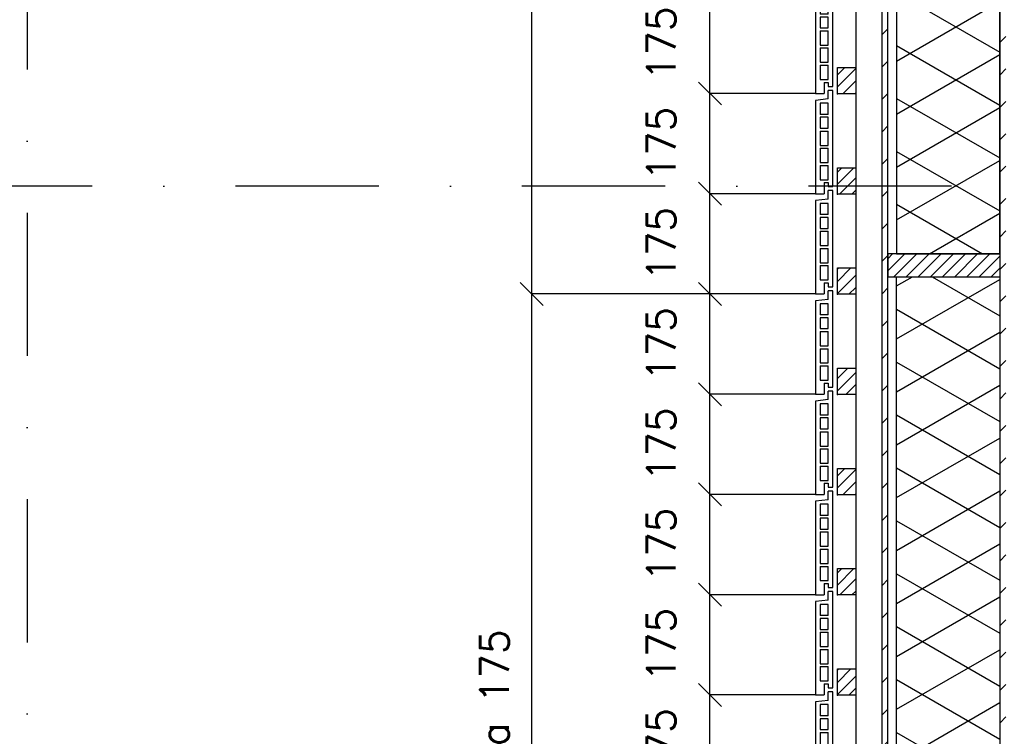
# Model space of a CAD drawing. Extents: x 151406 to 360561, y 44436 to 197234.
# Tile 21 of 57: x 157126 to 158845, y 104536 to 105787. Entities that reach past the tile are written whole.
import ezdxf

# ---------------------------------------------------------------- set-up
doc = ezdxf.new("R2010")
doc.units = 0
doc.header["$LTSCALE"] = 20
doc.header["$MEASUREMENT"] = 0
doc.header["$PDSIZE"] = -1
doc.linetypes.add('DASHDOT', pattern=[25, 12.5, -6.25, 0, -6.25])
doc.linetypes.add('DD1', pattern=[2.66667, 1.66667, -0.5, 0, -0.5])
doc.layers.get('0').update_dxf_attribs({"linetype": 'CONTINUOUS'})
doc.layers.get('DEFPOINTS').update_dxf_attribs({"linetype": 'CONTINUOUS'})
for name, color, linetype in [('A--A21--_F-23-', 9, 'CONTINUOUS'), ('A--A25--_F--3-', 9, 'CONTINUOUS'), ('A--A42--_F-23-', 9, 'CONTINUOUS'), ('A--L21--', 3, 'CONTINUOUS'), ('A--L21D3_BUITENWAND', 3, 'CONTINUOUS'), ('A--L25--', 7, 'CONTINUOUS'), ('A--L25--_F-23-', 7, 'CONTINUOUS'), ('A--L31--', 2, 'CONTINUOUS'), ('A--L42--', 7, 'CONTINUOUS'), ('A--L42--_F-23-', 7, 'CONTINUOUS'), ('A--M$1A-_F123-', 1, 'CONTINUOUS'), ('STRAMIEN', 8, 'DD1'), ('X--LR---_CP', 7, 'CONTINUOUS')]:
    doc.layers.add(name, color=color, linetype=linetype)
doc.styles.add('ALFA-0_25', font='ROMANS')
doc.dimstyles.new('STANDARD$0', dxfattribs={"dimscale": 50, "dimtxt": 2.5, "dimasz": 2, "dimexe": 2, "dimexo": 0, "dimgap": 2, "dimtad": 1, "dimdec": 0, "dimzin": 0, "dimdsep": 46, "dimtxsty": 'ALFA-0_25', "dimblk1": 'OBLIQUE', "dimblk2": 'OBLIQUE', "dimsah": 1, "dimcen": -3, "dimdle": 2, "dimclrd": 1, "dimclre": 1, "dimclrt": 2, "dimadec": 0, "dimazin": 0, "dimtfac": 0.666667, "dimtofl": 0, "dimtmove": 2, "dimatfit": 3, "dimldrblk": 'OBLIQUE', "dimfxl": 0, "dimtvp": 0.833333, "dimtolj": 1, "dimtzin": 0, "dimarcsym": 0})

# ---------------------------------------------------------------- blocks, each defined once
blk = doc.blocks.new('_OBLIQUE')
at = {"color": 0, "linetype": 'ByBlock'}
blk.add_line((-0.5, -0.5), (0.5, 0.5), dxfattribs=at)
blk = doc.blocks.new('*D142')
at = {"layer": 'A--M$1A-_F123-', "color": 1, "lineweight": -2}
for p, q in [((158515.8, 104607.9), (158331.3, 104607.9)), ((158331.3, 104432.9), (158331.3, 104607.9)), ((158515.8, 104432.9), (158331.3, 104432.9))]:
    blk.add_line(p, q, dxfattribs=at)
at = {"layer": 'DEFPOINTS', "color": 0}
for p in [(158331.3, 104607.9), (158515.8, 104607.9), (158515.8, 104432.9)]:
    blk.add_point(p, dxfattribs=at)
at = {"layer": 'A--M$1A-_F123-', "color": 1, "lineweight": -2, "xscale": 40, "yscale": 40, "zscale": 40}
for p, rotation in [((158331.3, 104607.9), 90), ((158331.3, 104432.9), 270)]:
    blk.add_blockref('_OBLIQUE', p, dxfattribs=dict(at, rotation=rotation))
at = {"layer": 'A--M$1A-_F123-', "color": 2, "insert": (158246.3, 104520.4), "char_height": 50, "attachment_point": 5, "rotation": 90, "style": 'ALFA-0_25'}
blk.add_mtext('\\A1;175', dxfattribs=at)
blk = doc.blocks.new('*D143')
at = {"layer": 'A--M$1A-_F123-', "color": 1, "lineweight": -2}
for p, q in [((158515.8, 104782.9), (158331.3, 104782.9)), ((158331.3, 104607.9), (158331.3, 104782.9)), ((158515.8, 104607.9), (158331.3, 104607.9))]:
    blk.add_line(p, q, dxfattribs=at)
at = {"layer": 'DEFPOINTS', "color": 0}
for p in [(158331.3, 104782.9), (158515.8, 104782.9), (158515.8, 104607.9)]:
    blk.add_point(p, dxfattribs=at)
at = {"layer": 'A--M$1A-_F123-', "color": 1, "lineweight": -2, "xscale": 40, "yscale": 40, "zscale": 40}
for p, rotation in [((158331.3, 104782.9), 90), ((158331.3, 104607.9), 270)]:
    blk.add_blockref('_OBLIQUE', p, dxfattribs=dict(at, rotation=rotation))
at = {"layer": 'A--M$1A-_F123-', "color": 2, "insert": (158246.3, 104695.4), "char_height": 50, "attachment_point": 5, "rotation": 90, "style": 'ALFA-0_25'}
blk.add_mtext('\\A1;175', dxfattribs=at)
blk = doc.blocks.new('*D144')
at = {"layer": 'A--M$1A-_F123-', "color": 1, "lineweight": -2}
for p, q in [((158515.8, 104957.9), (158331.3, 104957.9)), ((158331.3, 104782.9), (158331.3, 104957.9)), ((158515.8, 104782.9), (158331.3, 104782.9))]:
    blk.add_line(p, q, dxfattribs=at)
at = {"layer": 'DEFPOINTS', "color": 0}
for p in [(158331.3, 104957.9), (158515.8, 104957.9), (158515.8, 104782.9)]:
    blk.add_point(p, dxfattribs=at)
at = {"layer": 'A--M$1A-_F123-', "color": 1, "lineweight": -2, "xscale": 40, "yscale": 40, "zscale": 40}
for p, rotation in [((158331.3, 104957.9), 90), ((158331.3, 104782.9), 270)]:
    blk.add_blockref('_OBLIQUE', p, dxfattribs=dict(at, rotation=rotation))
at = {"layer": 'A--M$1A-_F123-', "color": 2, "insert": (158246.3, 104870.4), "char_height": 50, "attachment_point": 5, "rotation": 90, "style": 'ALFA-0_25'}
blk.add_mtext('\\A1;175', dxfattribs=at)
blk = doc.blocks.new('*D145')
at = {"layer": 'A--M$1A-_F123-', "color": 1, "lineweight": -2}
for p, q in [((158515.8, 105132.9), (158331.3, 105132.9)), ((158331.3, 104957.9), (158331.3, 105132.9)), ((158515.8, 104957.9), (158331.3, 104957.9))]:
    blk.add_line(p, q, dxfattribs=at)
at = {"layer": 'DEFPOINTS', "color": 0}
for p in [(158331.3, 105132.9), (158515.8, 105132.9), (158515.8, 104957.9)]:
    blk.add_point(p, dxfattribs=at)
at = {"layer": 'A--M$1A-_F123-', "color": 1, "lineweight": -2, "xscale": 40, "yscale": 40, "zscale": 40}
for p, rotation in [((158331.3, 105132.9), 90), ((158331.3, 104957.9), 270)]:
    blk.add_blockref('_OBLIQUE', p, dxfattribs=dict(at, rotation=rotation))
at = {"layer": 'A--M$1A-_F123-', "color": 2, "insert": (158246.3, 105045.4), "char_height": 50, "attachment_point": 5, "rotation": 90, "style": 'ALFA-0_25'}
blk.add_mtext('\\A1;175', dxfattribs=at)
blk = doc.blocks.new('*D146')
at = {"layer": 'A--M$1A-_F123-', "color": 1, "lineweight": -2}
for p, q in [((158515.8, 105307.9), (158331.3, 105307.9)), ((158331.3, 105132.9), (158331.3, 105307.9)), ((158515.8, 105132.9), (158331.3, 105132.9))]:
    blk.add_line(p, q, dxfattribs=at)
at = {"layer": 'DEFPOINTS', "color": 0}
for p in [(158331.3, 105307.9), (158515.8, 105307.9), (158515.8, 105132.9)]:
    blk.add_point(p, dxfattribs=at)
at = {"layer": 'A--M$1A-_F123-', "color": 1, "lineweight": -2, "xscale": 40, "yscale": 40, "zscale": 40}
for p, rotation in [((158331.3, 105307.9), 90), ((158331.3, 105132.9), 270)]:
    blk.add_blockref('_OBLIQUE', p, dxfattribs=dict(at, rotation=rotation))
at = {"layer": 'A--M$1A-_F123-', "color": 2, "insert": (158246.3, 105220.4), "char_height": 50, "attachment_point": 5, "rotation": 90, "style": 'ALFA-0_25'}
blk.add_mtext('\\A1;175', dxfattribs=at)
blk = doc.blocks.new('*D147')
at = {"layer": 'A--M$1A-_F123-', "color": 1, "lineweight": -2}
for p, q in [((158515.8, 105482.9), (158331.3, 105482.9)), ((158331.3, 105307.9), (158331.3, 105482.9)), ((158515.8, 105307.9), (158331.3, 105307.9))]:
    blk.add_line(p, q, dxfattribs=at)
at = {"layer": 'DEFPOINTS', "color": 0}
for p in [(158331.3, 105482.9), (158515.8, 105482.9), (158515.8, 105307.9)]:
    blk.add_point(p, dxfattribs=at)
at = {"layer": 'A--M$1A-_F123-', "color": 1, "lineweight": -2, "xscale": 40, "yscale": 40, "zscale": 40}
for p, rotation in [((158331.3, 105482.9), 90), ((158331.3, 105307.9), 270)]:
    blk.add_blockref('_OBLIQUE', p, dxfattribs=dict(at, rotation=rotation))
at = {"layer": 'A--M$1A-_F123-', "color": 2, "insert": (158246.3, 105395.4), "char_height": 50, "attachment_point": 5, "rotation": 90, "style": 'ALFA-0_25'}
blk.add_mtext('\\A1;175', dxfattribs=at)
blk = doc.blocks.new('*D148')
at = {"layer": 'A--M$1A-_F123-', "color": 1, "lineweight": -2}
for p, q in [((158515.8, 105657.9), (158331.3, 105657.9)), ((158331.3, 105482.9), (158331.3, 105657.9)), ((158515.8, 105482.9), (158331.3, 105482.9))]:
    blk.add_line(p, q, dxfattribs=at)
at = {"layer": 'DEFPOINTS', "color": 0}
for p in [(158331.3, 105657.9), (158515.8, 105657.9), (158515.8, 105482.9)]:
    blk.add_point(p, dxfattribs=at)
at = {"layer": 'A--M$1A-_F123-', "color": 1, "lineweight": -2, "xscale": 40, "yscale": 40, "zscale": 40}
for p, rotation in [((158331.3, 105657.9), 90), ((158331.3, 105482.9), 270)]:
    blk.add_blockref('_OBLIQUE', p, dxfattribs=dict(at, rotation=rotation))
at = {"layer": 'A--M$1A-_F123-', "color": 2, "insert": (158246.3, 105570.4), "char_height": 50, "attachment_point": 5, "rotation": 90, "style": 'ALFA-0_25'}
blk.add_mtext('\\A1;175', dxfattribs=at)
blk = doc.blocks.new('*D149')
at = {"layer": 'A--M$1A-_F123-', "color": 1, "lineweight": -2}
for p, q in [((158515.8, 105832.9), (158331.3, 105832.9)), ((158331.3, 105657.9), (158331.3, 105832.9)), ((158515.8, 105657.9), (158331.3, 105657.9))]:
    blk.add_line(p, q, dxfattribs=at)
at = {"layer": 'DEFPOINTS', "color": 0}
for p in [(158331.3, 105832.9), (158515.8, 105832.9), (158515.8, 105657.9)]:
    blk.add_point(p, dxfattribs=at)
at = {"layer": 'A--M$1A-_F123-', "color": 1, "lineweight": -2, "xscale": 40, "yscale": 40, "zscale": 40}
for p, rotation in [((158331.3, 105832.9), 90), ((158331.3, 105657.9), 270)]:
    blk.add_blockref('_OBLIQUE', p, dxfattribs=dict(at, rotation=rotation))
at = {"layer": 'A--M$1A-_F123-', "color": 2, "insert": (158246.3, 105745.4), "char_height": 50, "attachment_point": 5, "rotation": 90, "style": 'ALFA-0_25'}
blk.add_mtext('\\A1;175', dxfattribs=at)
blk = doc.blocks.new('*U990')
at = {"layer": 'A--A42--_F-23-', "linetype": 'Continuous'}
h = blk.add_hatch(dxfattribs=at)
h.set_pattern_fill('ALFALINE', color=256, scale=40, style=0)
h.set_pattern_definition([(45, (-158636.81, -101877.898), (-28.284271, 28.284271), [])])
h.paths.add_polyline_path([(0, 0), (-5, 0), (-5, 5196), (0, 5196), (5, 5196), (5, 0)])
at = {"layer": 'A--L42--_F-23-', "color": 2, "linetype": 'Continuous'}
for points in [[(0, 0), (-5, 0), (-5, 5196), (0, 5196)], [(0, 0), (5, 0), (5, 5196), (0, 5196)]]:
    blk.add_lwpolyline(points, dxfattribs=at)
blk = doc.blocks.new('*D157')
at = {"layer": 'A--M$1A-_F123-', "color": 1, "lineweight": -2}
for p, q in [((158441, 105307.9), (158020.2, 105307.9)), ((158020.2, 103557.9), (158020.2, 105307.9)), ((158441, 103557.9), (158020.2, 103557.9))]:
    blk.add_line(p, q, dxfattribs=at)
at = {"layer": 'DEFPOINTS', "color": 0}
for p in [(158020.2, 105307.9), (158441, 105307.9), (158441, 103557.9)]:
    blk.add_point(p, dxfattribs=at)
at = {"layer": 'A--M$1A-_F123-', "color": 1, "lineweight": -2, "xscale": 40, "yscale": 40, "zscale": 40}
for p, rotation in [((158020.2, 105307.9), 90), ((158020.2, 103557.9), 270)]:
    blk.add_blockref('_OBLIQUE', p, dxfattribs=dict(at, rotation=rotation))
at = {"layer": 'A--M$1A-_F123-', "color": 2, "insert": (157955.2, 104432.9), "char_height": 50, "attachment_point": 5, "rotation": 90, "style": 'ALFA-0_25'}
blk.add_mtext('\\A1;10 stenen a 175', dxfattribs=at)
blk = doc.blocks.new('*D158')
at = {"layer": 'A--M$1A-_F123-', "color": 1, "lineweight": -2}
for p, q in [((158441, 107057.9), (158020.2, 107057.9)), ((158020.2, 105307.9), (158020.2, 107057.9)), ((158441, 105307.9), (158020.2, 105307.9))]:
    blk.add_line(p, q, dxfattribs=at)
at = {"layer": 'DEFPOINTS', "color": 0}
for p in [(158020.2, 107057.9), (158441, 107057.9), (158441, 105307.9)]:
    blk.add_point(p, dxfattribs=at)
at = {"layer": 'A--M$1A-_F123-', "color": 1, "lineweight": -2, "xscale": 40, "yscale": 40, "zscale": 40}
for p, rotation in [((158020.2, 107057.9), 90), ((158020.2, 105307.9), 270)]:
    blk.add_blockref('_OBLIQUE', p, dxfattribs=dict(at, rotation=rotation))
at = {"layer": 'A--M$1A-_F123-', "color": 2, "insert": (157955.2, 106182.9), "char_height": 50, "attachment_point": 5, "rotation": 90, "style": 'ALFA-0_25'}
blk.add_mtext('\\A1;10 stenen a 175', dxfattribs=at)
blk = doc.blocks.new('NH40_196')
at = {"layer": 'A--A25--_F--3-'}
h = blk.add_hatch(dxfattribs=at)
h.set_pattern_fill('ALFALINE', color=256, scale=15, style=0, pattern_type=2)
h.set_pattern_definition([(45, (-6, 0), (-10.6066, 10.6066), [])])
h.paths.add_polyline_path([(0, 0), (0, 196), (40, 196), (40, 0)])
at = {"layer": 'A--L25--_F-23-', "color": 2, "linetype": 'Continuous'}
blk.add_lwpolyline([(0, 0), (0, 196), (40, 196), (40, 0)], close=True, dxfattribs=at)
at = {"layer": 'X--LR---_CP'}
for p in [(0, 0), (0, 0), (40, 0)]:
    blk.add_point(p, dxfattribs=at)
blk = doc.blocks.new('*U975')
at = {"layer": 'A--A42--_F-23-', "linetype": 'Continuous'}
h = blk.add_hatch(dxfattribs=at)
h.set_pattern_fill('ALFALINE', color=256, scale=40, style=0)
h.set_pattern_definition([(45, (-158842.765, -102755.898), (-28.284271, 28.284271), [])])
h.paths.add_polyline_path([(0, 0), (-5, 0), (-5, 4320), (0, 4320), (5, 4320), (5, 0)])
at = {"layer": 'A--L42--_F-23-', "color": 2, "linetype": 'Continuous'}
blk.add_lwpolyline([(0, 0), (-5, 0), (-5, 4320), (0, 4320)], dxfattribs=at)
blk = doc.blocks.new('ARGETON175')
at = {"layer": 'A--L21D3_BUITENWAND'}
for p, q in [((0, 168), (-8, 168)), ((-8, 153), (-8, 168)), ((0, 0), (0, 168)), ((-8, 153), (-30, 150.5)), ((-30, 150.5), (-30, -12.5)), ((-22, 145.5), (-22, 126)), ((-8, 145.5), (-22, 145.5)), ((-8, 126), (-8, 145.5)), ((-8, 126), (-22, 126)), ((-8, 121), (-22, 121)), ((-22, 121), (-22, 102)), ((-8, 102), (-8, 121)), ((-22, 102), (-8, 102)), ((-22, 97), (-22, 72)), ((-22, 97), (-8, 97)), ((-8, 72), (-8, 97)), ((-22, 72), (-8, 72)), ((-22, 67), (-22, 42)), ((-22, 67), (-8, 67)), ((-8, 42), (-8, 67)), ((-22, 42), (-8, 42)), ((-22, 37), (-22, 12)), ((-22, 37), (-8, 37)), ((-8, 12), (-8, 37)), ((-22, 12), (-8, 12)), ((-15, 7), (-15, -12.5)), ((-15, 7), (-8, 7)), ((-8, 7), (-8, 0)), ((-8, 0), (0, 0)), ((-30, -12.5), (-15, -12.5))]:
    blk.add_line(p, q, dxfattribs=at)
blk = doc.blocks.new('HOUT46X32')
at = {"layer": 'A--A25--_F--3-'}
h = blk.add_hatch(dxfattribs=at)
h.set_pattern_fill('ALFALINE', color=256, scale=15, style=0, pattern_type=2)
h.set_pattern_definition([(45, (0, 0), (-10.6066, 10.6066), [])])
h.paths.add_polyline_path([(0, 0), (0, 46), (32, 46), (32, 0)])
at = {"layer": 'A--L25--_F-23-', "color": 2, "linetype": 'Continuous'}
blk.add_lwpolyline([(0, 0), (0, 46), (32, 46), (32, 0)], close=True, dxfattribs=at)
at = {"layer": 'X--LR---_CP'}
for p in [(0, 0), (0, 0), (32, 0)]:
    blk.add_point(p, dxfattribs=at)

msp = doc.modelspace()

# ---------------------------------------------------------------- hatches: boundary and pattern name
at = {"layer": 'A--A21--_F-23-'}
h = msp.add_hatch(dxfattribs=at)
h.set_pattern_fill('ALFAISO', color=256, scale=80, angle=270, style=0, pattern_type=2)
h.set_pattern_definition([(330, (46200.89, 2728.635), (40, 69.282032), []), (30, (46200.89, 2728.635), (-40, 69.282032), [])])
h.paths.add_polyline_path([(158837.309, 106291.263), (158657.309, 106291.263), (158657.309, 105377.898), (158837.309, 105377.898)])
h = msp.add_hatch(dxfattribs=at)
h.set_pattern_fill('ALFAISO', color=256, scale=80, angle=270, style=0, pattern_type=2)
h.set_pattern_definition([(210, (228862.17, 1748.05), (-40, 69.28203), []), (150, (228862.17, 1748.05), (40, 69.28203), [])])
h.paths.add_polyline_path([(158837.814, 103591.846), (158657.309, 103591.846), (158657.309, 105337.898), (158837.309, 105337.898), (158837.309, 104543.95)])

# ---------------------------------------------------------------- linework, layer by layer
at = {"layer": 'A--L21--'}
for points in [[(158837.309, 106291.263), (158657.309, 106291.263), (158657.309, 105377.898), (158837.309, 105377.898)], [(158837.814, 103591.846), (158657.309, 103591.846), (158657.309, 105337.898), (158837.309, 105337.898), (158837.309, 104543.95), (158837.309, 104543.95), (158837.814, 103591.846)]]:
    msp.add_lwpolyline(points, close=True, dxfattribs=at)
at = {"layer": 'A--L31--'}
msp.add_line((158585.81, 107076.026), (158585.81, 101888.661), dxfattribs=at)
at = {"layer": 'STRAMIEN', "linetype": 'DASHDOT'}
for p, q in [((157139.265, 109950.716), (157139.265, 90604.885)), ((185758.708, 105495.898), (151764.265, 105495.898))]:
    msp.add_line(p, q, dxfattribs=at)

# ---------------------------------------------------------------- block references
for p in [(158545.81, 105670.398), (158545.81, 105495.398), (158545.81, 105320.398), (158545.81, 105145.398), (158545.81, 104970.398), (158545.81, 104795.398), (158545.81, 104620.398), (158545.81, 104445.398)]:
    msp.add_blockref('ARGETON175', p)
at = {"layer": 'A--L25--'}
for p in [(158553.81, 105657.398), (158553.81, 105482.398), (158553.81, 105307.398), (158553.81, 105132.398), (158553.81, 104957.398), (158553.81, 104782.398), (158553.81, 104607.398)]:
    msp.add_blockref('HOUT46X32', p, dxfattribs=at)
at = {"layer": 'A--L25--', "xscale": -1, "rotation": 270}
msp.add_blockref('NH40_196', (158641.804, 105337.898), dxfattribs=at)
at = {"layer": 'A--L42--'}
for name, p in [('*U990', (158636.81, 101877.898)), ('*U975', (158842.765, 102755.898))]:
    msp.add_blockref(name, p, dxfattribs=at)

# ---------------------------------------------------------------- dimensions: what is measured, and where the dimension line sits
at = {"layer": 'A--M$1A-_F123-'}
for base, p1, p2, picture, middle in [((158020.161, 107057.898), (158440.989, 105307.898), (158440.989, 107057.898), '*D158', (157955.161, 106182.898)), ((158020.161, 105307.898), (158440.989, 103557.898), (158440.989, 105307.898), '*D157', (157955.161, 104432.898))]:
    dim = msp.add_linear_dim(base=base, p1=p1, p2=p2, angle=270, text='10 stenen a 175', dimstyle='STANDARD$0', override={"dimscale": 20, "dimexe": 0, "dimexo": 0, "dimcen": 0, "dimdle": 0, "dimclrt": 2, "dimtfac": 0.75, "dimtvp": 1.5}, dxfattribs=at)
    dim.commit()
    dim.dimension.update_dxf_attribs({"geometry": picture, "text_midpoint": middle})
for base, p1, p2, picture, middle in [((158331.259, 105832.898), (158515.81, 105657.898), (158515.81, 105832.898), '*D149', (158246.259, 105745.398)), ((158331.259, 105657.898), (158515.81, 105482.898), (158515.81, 105657.898), '*D148', (158246.259, 105570.398)), ((158331.259, 105482.898), (158515.81, 105307.898), (158515.81, 105482.898), '*D147', (158246.259, 105395.398)), ((158331.259, 105307.898), (158515.81, 105132.898), (158515.81, 105307.898), '*D146', (158246.259, 105220.398)), ((158331.259, 105132.898), (158515.81, 104957.898), (158515.81, 105132.898), '*D145', (158246.259, 105045.398)), ((158331.259, 104957.898), (158515.81, 104782.898), (158515.81, 104957.898), '*D144', (158246.259, 104870.398)), ((158331.259, 104782.898), (158515.81, 104607.898), (158515.81, 104782.898), '*D143', (158246.259, 104695.398)), ((158331.259, 104607.898), (158515.81, 104432.898), (158515.81, 104607.898), '*D142', (158246.259, 104520.398))]:
    dim = msp.add_linear_dim(base=base, p1=p1, p2=p2, angle=270, dimstyle='STANDARD$0', override={"dimscale": 20, "dimexe": 0, "dimexo": 0, "dimcen": 0, "dimdle": 0, "dimclrt": 2, "dimtfac": 0.75, "dimtvp": 1.5}, dxfattribs=at)
    dim.commit()
    dim.dimension.update_dxf_attribs({"geometry": picture, "text_midpoint": middle})

doc.saveas('drawing.dxf')
